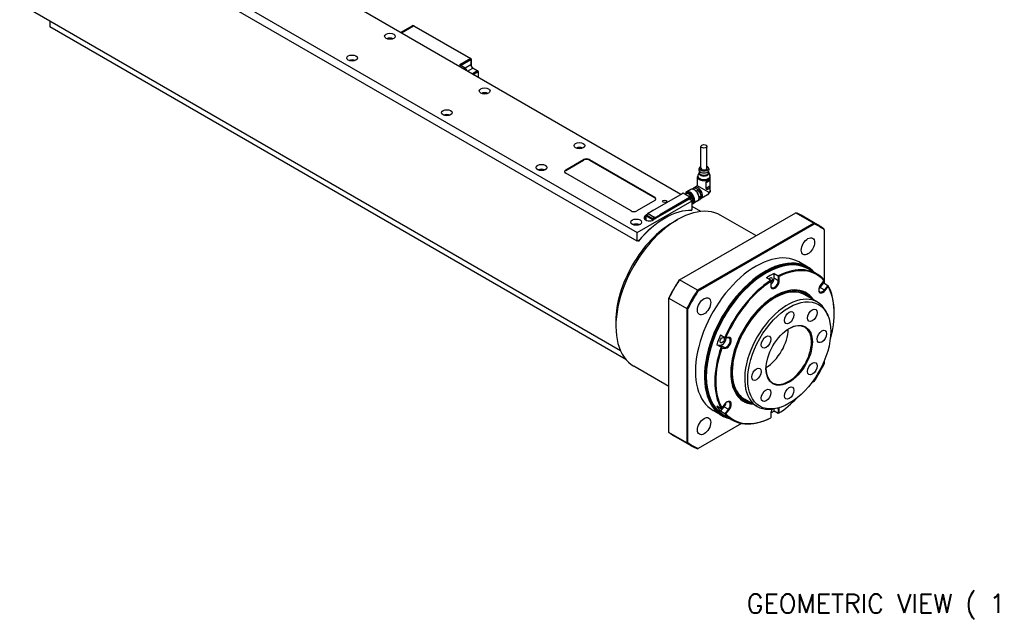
# Model space of a CAD drawing. Extents: x 0 to 2359, y -14 to 1663.
# Tile 19 of 39: x 1506 to 1873, y 1197 to 1420. Entities that reach past the tile are written whole.
import ezdxf

# ---------------------------------------------------------------- set-up
doc = ezdxf.new("R2010")
doc.units = 0
doc.header["$LTSCALE"] = 25.4
doc.layers.get('0').update_dxf_attribs({"linetype": 'CONTINUOUS'})
doc.layers.add('ATA-TEXT', color=7, linetype='CONTINUOUS', lineweight=25)
doc.styles.get("Standard").update_dxf_attribs({"font": 'simplex.shx'})

msp = doc.modelspace()

# ---------------------------------------------------------------- linework, layer by layer
for p, q in [((1736.4171196, 1337.7284776), (1517.2140175, 1464.2854477)), ((1526.2296289, 1462.3462683), (1736.4171196, 1340.994464)), ((1752.7366416, 1355.2507844), (1607.3052707, 1439.2156256)), ((1730.1931387, 1296.8829196), (1505.9263281, 1426.3634231)), ((1517.2140175, 1419.8464726), (1517.2140175, 1417.7451426)), ((1732.226047, 1293.6078894), (1517.2140175, 1417.7451426)), ((1648.0894322, 1415.668879), (1652.4785195, 1418.2029197)), ((1648.3823254, 1415.499777), (1652.9785195, 1418.1533909)), ((1652.9785195, 1418.1533909), (1674.1917229, 1405.9059421)), ((1653.1035195, 1418.1657731), (1674.3167229, 1405.9183244)), ((1674.1917229, 1405.9059421), (1670.1258589, 1403.5585145)), ((1670.4794123, 1403.3543903), (1674.3684996, 1405.5997559)), ((1674.3684996, 1405.5997559), (1674.3684996, 1403.5585145)), ((1674.4417229, 1405.701818), (1674.4417229, 1403.6605766)), ((1672.2471793, 1402.3337696), (1670.1258589, 1403.5585145)), ((1672.2471793, 1402.3337696), (1671.7168492, 1402.0275834)), ((1674.3684996, 1403.5585145), (1672.2471793, 1402.3337696)), ((1673.1310627, 1401.2110868), (1675.0756064, 1402.3337696)), ((1676.8433733, 1401.3131489), (1674.8988297, 1400.1904661)), ((1675.0756064, 1402.3337696), (1676.8433733, 1401.3131489)), ((1675.2006064, 1402.3461518), (1676.9683733, 1401.3255311)), ((1675.2523831, 1399.9863419), (1677.02015, 1401.0069627)), ((1677.02015, 1401.0069627), (1677.02015, 1398.9657212)), ((1677.0933733, 1401.1090247), (1677.0933733, 1398.9234457)), ((1760.2176337, 1364.9994634), (1760.2176337, 1373.1644293)), ((1762.4676337, 1364.9994634), (1762.4676337, 1373.1644293)), ((1709.7238387, 1364.3666786), (1716.4413531, 1368.2450374)), ((1709.7238387, 1364.1625544), (1716.4413531, 1368.0409132)), ((1716.4413531, 1368.2450374), (1716.4413531, 1368.0409132)), ((1718.5626734, 1368.0409132), (1718.5626734, 1368.2450374)), ((1718.5626734, 1368.2450374), (1742.9578574, 1354.1604713)), ((1718.5626734, 1368.0409132), (1742.9578574, 1353.9563472)), ((1709.7238387, 1364.1625544), (1709.7238387, 1364.3666786)), ((1759.7148263, 1365.2274021), (1759.4718699, 1364.6490503)), ((1759.6676337, 1363.3256455), (1759.6676337, 1363.8393685)), ((1762.9704411, 1365.2274021), (1763.2133974, 1364.6490503)), ((1763.0176337, 1363.3256455), (1763.0176337, 1363.8393685)), ((1734.1190226, 1349.0573677), (1709.7238387, 1363.1419337)), ((1758.9676337, 1358.4098287), (1758.9676337, 1361.7418021)), ((1759.5211518, 1363.4386466), (1759.1051683, 1362.4317728)), ((1762.1120917, 1359.6753219), (1763.5783795, 1360.5218836)), ((1763.1641156, 1363.4386466), (1763.5800991, 1362.4317728)), ((1763.5783795, 1360.5218836), (1763.5783795, 1358.4314923)), ((1763.6028352, 1358.4545843), (1763.6028352, 1360.5449756)), ((1763.7176337, 1356.8221066), (1763.7176337, 1361.7418021)), ((1756.4863891, 1357.121619), (1754.8953988, 1356.2030604)), ((1756.8412748, 1357.239064), (1757.5852173, 1357.6685794)), ((1757.9347071, 1357.6997946), (1757.1335909, 1357.2372699)), ((1757.9347071, 1357.6997946), (1759.305838, 1356.9081718)), ((1758.9676337, 1358.4098287), (1757.945425, 1357.8196562)), ((1758.4839043, 1356.4336281), (1759.305838, 1356.9081718)), ((1759.6553278, 1356.4734005), (1758.8330889, 1355.9986807)), ((1763.0220123, 1356.0690321), (1758.9676337, 1358.4098287)), ((1759.305838, 1356.9081718), (1759.3618036, 1356.87586)), ((1759.6553278, 1356.4734005), (1760.3408933, 1354.7064582)), ((1760.3429942, 1354.7608152), (1759.6721738, 1356.4897543)), ((1762.0720952, 1359.6612024), (1762.0720952, 1357.5708111)), ((1762.1120917, 1357.5849306), (1762.1120917, 1359.6753219)), ((1762.1120917, 1357.5849306), (1763.5783795, 1358.4314923)), ((1742.9578574, 1352.9357265), (1736.2403429, 1349.0573677)), ((1736.4171196, 1340.994464), (1756.9232163, 1352.8336644)), ((1742.2714613, 1349.2087097), (1753.3023271, 1355.577383)), ((1742.2861059, 1349.2002546), (1753.3523271, 1355.5893403)), ((1755.8625561, 1353.4460368), (1742.4275273, 1345.6893193)), ((1742.9578574, 1354.1604713), (1742.9578574, 1353.9563472)), ((1755.9686221, 1354.0788217), (1744.8670187, 1347.6693079)), ((1744.952401, 1347.6369538), (1755.9686221, 1353.997172)), ((1744.9731117, 1347.4039621), (1755.8625561, 1353.6909858)), ((1744.9877564, 1347.4940669), (1755.9155891, 1353.8032541)), ((1744.9877564, 1347.4532421), (1755.8272008, 1353.7113982)), ((1753.2316164, 1355.5893403), (1753.2316164, 1355.5365582)), ((1753.246261, 1355.5450133), (1753.246261, 1355.5689279)), ((1753.246261, 1355.5689279), (1753.2669717, 1355.5569706)), ((1753.2566164, 1355.6326416), (1753.5394591, 1355.7959409)), ((1753.2816164, 1355.6301652), (1753.5644591, 1355.7934645)), ((1753.3523271, 1355.5893403), (1753.2816164, 1355.6301652)), ((1753.5644591, 1355.7934645), (1756.3221755, 1354.2012962)), ((1753.5894591, 1355.7959409), (1756.3471755, 1354.2037726)), ((1754.7107794, 1355.461385), (1754.4398532, 1355.3049657)), ((1755.0746882, 1355.7292228), (1754.6857794, 1355.5046863)), ((1755.8272008, 1353.7113982), (1755.8625561, 1353.6909858)), ((1755.8875561, 1353.6934622), (1755.8522008, 1353.7138747)), ((1756.9232163, 1352.8336644), (1755.8625561, 1353.4460368)), ((1755.8979115, 1353.6705734), (1755.8979115, 1353.4256244)), ((1755.9332668, 1353.405212), (1755.9332668, 1353.7930479)), ((1755.9332668, 1353.7930479), (1755.9686221, 1353.7726355)), ((1755.9686221, 1354.0788217), (1755.9686221, 1353.997172)), ((1756.0393328, 1354.0379968), (1755.9686221, 1354.0788217)), ((1755.9686221, 1353.7726355), (1755.9686221, 1353.997172)), ((1755.9686221, 1353.997172), (1756.0039775, 1353.9767596)), ((1756.0039775, 1353.9767596), (1756.0039775, 1353.3643872)), ((1756.3221755, 1354.2012962), (1756.0393328, 1354.0379968)), ((1756.0746882, 1353.9767596), (1756.3575309, 1354.1400589)), ((1756.0746882, 1353.3235623), (1756.0746882, 1353.9767596)), ((1756.3575309, 1354.1400589), (1756.3575309, 1353.160263)), ((1756.3721755, 1353.1518079), (1756.3721755, 1354.1604713)), ((1756.9232163, 1349.5676781), (1756.9232163, 1352.8336644)), ((1758.9863891, 1352.791492), (1757.3953988, 1351.8729333)), ((1759.2655423, 1353.0401096), (1759.6553278, 1353.2651523)), ((1759.5203127, 1354.2326958), (1760.3408933, 1354.7064582)), ((1760.3408933, 1354.2404718), (1759.5237846, 1353.7687139)), ((1760.3408933, 1354.2404718), (1759.6553278, 1353.2651523)), ((1762.7176414, 1355.0900691), (1760.320425, 1353.7060355)), ((1760.3526842, 1354.5483072), (1760.3526842, 1354.4666576)), ((1740.4579836, 1348.2433476), (1742.1903953, 1349.2435559)), ((1740.4829836, 1348.2408711), (1742.2153953, 1349.2410794)), ((1742.2153953, 1349.2410794), (1742.2861059, 1349.2002546)), ((1756.9232163, 1349.5676781), (1756.4500041, 1349.2944689)), ((1756.6137589, 1349.3890127), (1756.7905356, 1349.2869507)), ((1757.0746882, 1352.2651212), (1756.9232163, 1352.1776689)), ((1760.1931387, 1348.8444438), (1756.9232163, 1350.7323344)), ((1739.5965875, 1345.770969), (1739.5965875, 1345.6907726)), ((1739.5991002, 1347.3223125), (1739.6036586, 1347.3249443)), ((1739.5991002, 1347.3223125), (1739.5991002, 1345.7913814)), ((1739.6036586, 1347.4202921), (1739.6036586, 1345.770969)), ((1739.6698108, 1345.6504407), (1739.6698108, 1345.6689069)), ((1739.8396848, 1345.5708301), (1739.6698108, 1345.6689069)), ((1739.6768819, 1347.31823), (1742.0032632, 1345.9750931)), ((1739.6768819, 1345.6689069), (1739.6768819, 1347.31823)), ((1739.6768819, 1345.6689069), (1739.8643421, 1345.5606767)), ((1739.7286586, 1347.6367984), (1740.3615192, 1348.0021806)), ((1740.4865192, 1347.9897984), (1739.8536586, 1347.6244162)), ((1739.8536586, 1347.6244162), (1742.1800399, 1346.2812793)), ((1740.5347603, 1348.1103664), (1740.3579836, 1348.0083044)), ((1740.4329836, 1348.2000463), (1740.4329836, 1348.0516056)), ((1740.4476283, 1348.1796339), (1740.4476283, 1348.0600607)), ((1740.4476283, 1348.1796339), (1740.5536943, 1348.1183966)), ((1740.6951157, 1348.1183966), (1740.4829836, 1348.2408711)), ((1740.4829836, 1347.9959221), (1740.6951157, 1348.1183966)), ((1742.816436, 1346.6487028), (1740.4829836, 1347.9959221)), ((1742.8129005, 1346.6466615), (1740.4865192, 1347.9897984)), ((1742.0032632, 1345.9750931), (1742.0032632, 1345.5024881)), ((1742.1800399, 1346.2812793), (1742.8129005, 1346.6466615)), ((1742.9896772, 1346.3404753), (1742.3568166, 1345.9750931)), ((1742.3568166, 1345.9750931), (1742.3568166, 1345.6504407)), ((1743.028568, 1346.7711773), (1742.816436, 1346.6487028)), ((1742.9896772, 1346.0138767), (1742.9896772, 1346.3404753)), ((1742.9932127, 1346.3425166), (1743.1699894, 1346.4445786)), ((1742.9932127, 1346.3425166), (1742.9932127, 1346.0159179)), ((1743.2407001, 1346.6487028), (1743.028568, 1346.7711773)), ((1743.0992787, 1346.6487028), (1743.2053447, 1346.5874655)), ((1743.2053447, 1346.4241662), (1743.1699894, 1346.4445786)), ((1743.1699894, 1346.11798), (1743.1699894, 1346.3833414)), ((1743.2053447, 1346.5874655), (1743.2053447, 1346.4241662)), ((1743.2407001, 1346.362929), (1743.2053447, 1346.3833414)), ((1743.2053447, 1346.1383924), (1743.2053447, 1346.3833414)), ((1744.9377564, 1347.6284987), (1743.2407001, 1346.6487028)), ((1743.2407001, 1346.1588048), (1743.2407001, 1346.362929)), ((1743.2760554, 1346.5874655), (1744.9731117, 1347.5672614)), ((1744.9731117, 1347.4039621), (1743.2760554, 1346.4241662)), ((1743.2760554, 1346.4241662), (1743.2760554, 1346.5874655)), ((1744.8670187, 1347.6693079), (1744.9377564, 1347.6284987)), ((1744.9170481, 1347.6573648), (1744.9627564, 1347.6309751)), ((1744.9731117, 1347.5672614), (1744.9731117, 1347.4039621)), ((1744.9877564, 1347.5876739), (1744.9877564, 1347.4243745)), ((1746.670168, 1346.3016917), (1746.8469447, 1346.4037538)), ((1749.6753718, 1344.7707607), (1751.4431387, 1345.7913814)), ((1752.1890849, 1323.3601493), (1795.5984732, 1348.4225714)), ((1780.7611582, 1339.8562436), (1767.6931387, 1347.4010681)), ((1795.5984732, 1348.4225714), (1802.3159877, 1344.5442126)), ((1804.3612935, 1343.5512072), (1797.643779, 1347.429566)), ((1802.3159877, 1344.5442126), (1758.9065993, 1319.4817905)), ((1759.1482631, 1319.2130669), (1802.4278772, 1344.2005638)), ((1806.2439143, 1341.9973738), (1806.2439143, 1342.2764231)), ((1806.2439143, 1341.9973738), (1806.2439143, 1322.0810801)), ((1736.4171196, 1337.7284776), (1736.4171196, 1340.994464)), ((1737.1095064, 1338.1282273), (1736.4171196, 1337.7284776)), ((1736.9033538, 1337.8050809), (1736.7265771, 1337.907143)), ((1800.1468274, 1328.086572), (1796.7880702, 1330.0257514)), ((1803.4323613, 1325.6123178), (1800.2503808, 1327.4494351)), ((1752.0771953, 1323.2955498), (1752.1890849, 1323.3601493)), ((1758.9065993, 1319.4817905), (1752.1890849, 1323.3601493)), ((1784.3236041, 1325.7872151), (1784.5003808, 1325.8892772)), ((1786.2681477, 1323.1837699), (1784.6771575, 1324.1023286)), ((1786.2681477, 1323.1837699), (1786.2681477, 1322.7611929)), ((1787.5055846, 1323.9500978), (1787.5055846, 1325.7353217)), ((1787.5055846, 1325.7353217), (1789.0965748, 1324.8167631)), ((1789.0965748, 1323.0315392), (1787.5055846, 1323.9500978)), ((1789.0965748, 1324.8167631), (1789.0965748, 1323.0315392)), ((1789.4501282, 1323.0315392), (1789.4501282, 1324.5983102)), ((1806.1506148, 1323.1066829), (1804.9755366, 1321.6448656)), ((1786.2681477, 1322.7611929), (1786.2681477, 1321.1944219)), ((1789.0965748, 1323.0315392), (1789.4501282, 1323.0315392)), ((1804.7103715, 1320.5278102), (1806.0492895, 1322.1934467)), ((1804.7103715, 1320.5278102), (1806.3013618, 1319.6092515)), ((1806.0492895, 1322.1934467), (1807.6402797, 1321.2748881)), ((1807.6402797, 1321.2748881), (1806.3013618, 1319.6092515)), ((1806.3013618, 1319.6092515), (1806.5665268, 1319.3814438)), ((1806.5665268, 1319.3814438), (1807.7416051, 1320.843261)), ((1748.2611582, 1316.6859798), (1748.2611582, 1316.5567808)), ((1748.2611582, 1316.5567808), (1754.9786727, 1312.6784221)), ((1748.2611582, 1266.4319367), (1748.2611582, 1316.5567808)), ((1803.7053321, 1315.0624132), (1799.0384273, 1317.756852)), ((1754.9786727, 1312.6784221), (1754.9786727, 1262.5535779)), ((1755.332226, 1262.6285031), (1755.332226, 1312.6034969)), ((1807.6436558, 1309.9163607), (1807.3179233, 1310.7130031)), ((1809.9562249, 1310.9882146), (1809.9562249, 1311.1923388)), ((1728.4621684, 1308.0284145), (1728.4621684, 1305.9871731)), ((1767.5476661, 1302.7929513), (1769.1386564, 1301.8743926)), ((1769.1386564, 1301.8743926), (1770.4775743, 1301.7548053)), ((1770.7427394, 1301.8805509), (1769.5676611, 1301.9855047)), ((1770.4775743, 1301.7548053), (1770.7427394, 1301.8805509)), ((1766.1334526, 1299.1480276), (1767.4723705, 1299.0284402)), ((1767.7244428, 1298.2294689), (1766.1334526, 1299.1480276)), ((1767.4723705, 1299.0284402), (1769.0633608, 1298.1098816)), ((1769.0633608, 1298.1098816), (1767.7244428, 1298.2294689)), ((1767.9766709, 1297.8849655), (1769.1517491, 1297.7800118)), ((1769.0633608, 1298.1098816), (1769.1517491, 1297.7800118)), ((1748.2611582, 1283.5645923), (1735.1931387, 1291.1094169)), ((1806.2439143, 1293.1172788), (1806.2439143, 1292.02238)), ((1762.2265172, 1287.5139379), (1762.2265172, 1287.3098138)), ((1802.4278772, 1285.41281), (1801.4796671, 1284.8653606)), ((1766.1334526, 1276.3087058), (1767.7244428, 1275.3901471)), ((1767.5476661, 1274.2967752), (1768.8865841, 1275.9624118)), ((1769.1517491, 1277.0794673), (1767.9766709, 1275.6176501)), ((1768.8865841, 1275.9624118), (1770.4775743, 1275.0438532)), ((1781.2053321, 1276.0912701), (1776.5384273, 1278.7857088)), ((1788.7559508, 1275.4631486), (1789.0965748, 1275.2664892)), ((1768.1468274, 1272.6609461), (1764.7880702, 1274.6001255)), ((1769.1386564, 1273.3782166), (1767.5476661, 1274.2967752)), ((1771.9323613, 1271.0527174), (1768.7503808, 1272.8898347)), ((1770.4775743, 1275.0438532), (1769.1386564, 1273.3782166)), ((1769.5676611, 1273.3542282), (1770.7427394, 1274.8160454)), ((1770.4775743, 1275.0438532), (1770.7427394, 1274.8160454)), ((1786.2681477, 1273.4293719), (1786.2681477, 1271.8626009)), ((1786.2681477, 1271.8482721), (1786.2681477, 1271.8626009)), ((1787.6311062, 1275.2536079), (1786.7783274, 1275.1373794)), ((1787.5055846, 1274.399824), (1787.5055846, 1275.2365001)), ((1789.0965748, 1273.4812653), (1787.5055846, 1274.399824)), ((1789.0965748, 1275.2664892), (1789.0965748, 1273.4812653)), ((1789.0965748, 1275.2664892), (1789.4501282, 1275.2664892)), ((1789.4501282, 1273.6997182), (1789.4501282, 1275.2664892)), ((1775.3700199, 1269.7909488), (1759.1482631, 1260.4253131)), ((1754.9786727, 1262.5535779), (1748.2611582, 1266.4319367)), ((1756.8612935, 1261.2787938), (1750.143779, 1265.1571526)), ((1758.9065993, 1260.2857884), (1759.1482631, 1260.4253131))]:
    msp.add_line(p, q)
for centre, radius, start, end in [((1674.1917229, 1405.701818), 0.25, 0, 60), ((1676.8433733, 1401.1090247), 0.25, 0, 60), ((1753.2816164, 1355.5893403), 0.05, 119.999999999, 180), ((1753.5644591, 1355.7526397), 0.05, 60.000000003, 119.999999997), ((1756.3221755, 1354.1604713), 0.05, 0, 60.000000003), ((1739.8536586, 1347.4202921), 0.25, 120, 180), ((1740.4829836, 1348.2000463), 0.05, 119.999999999, 180), ((1744.9377564, 1347.5876739), 0.05, 0, 60.000000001)]:
    msp.add_arc(centre, radius, start, end)
for centre, major_axis in [((1644.1396847, 1414.2750321), (2, 0)), ((1629.9975491, 1406.1100663), (2, 0)), ((1679.4950238, 1393.8626176), (2, 0)), ((1665.3528881, 1385.6976518), (2, 0)), ((1714.8503628, 1373.4502031), (2, 0)), ((1761.3426337, 1373.1644293), (1.125, 0)), ((1700.7082272, 1365.2852372), (2, 0)), ((1746.670168, 1352.6295402), (0.8105, 0)), ((1736.0635663, 1344.8728227), (2, 0)), ((1800.1630702, 1335.8714228), (-1.75, -3.0310889)), ((1761.4130702, 1313.4990999), (1.75, 3.0310889)), ((1793.1624388, 1295.1685934), (10.9613249, 18.9855716)), ((1801.7874388, 1310.1075316), (1.26325, 2.1880132)), ((1793.1624388, 1309.2531594), (1.26325, 2.1880132)), ((1793.1624388, 1295.1685934), (6.125, 10.6088112)), ((1805.3600308, 1302.2108764), (-1.26325, -2.1880132)), ((1768.1794773, 1300.8509021), (0.5625, 0.9742786)), ((1784.5374388, 1300.1482394), (1.26325, 2.1880132)), ((1780.9648469, 1288.1263104), (1.26325, 2.1880132)), ((1801.7874388, 1290.1889473), (-1.26325, -2.1880132)), ((1784.5374388, 1280.2296551), (-1.26325, -2.1880132)), ((1793.1624388, 1281.0840273), (-1.26325, -2.1880132)), ((1761.4130702, 1268.754454), (1.75, 3.0310889))]:
    msp.add_ellipse(centre, major_axis=major_axis, ratio=0.5773502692)
for centre, major_axis, ratio, start_param, end_param in [((1652.9785195, 1417.3368943), (-0.5, 0.8660254), 0.5773502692, 5.4977871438, 6.2831853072), ((1652.9785195, 1417.9492667), (0.125, 0.2165064), 0.5773502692, 0, 0.7853981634), ((1644.1396847, 1412.4379148), (-2, 0), 0.5773502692, 4.0614168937, 5.3633610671), ((1629.9975491, 1404.272949), (-2, 0), 0.5773502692, 4.0614168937, 5.3633610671), ((1674.1917229, 1405.701818), (0.125, 0.2165064), 0.5773502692, 0, 0.7853981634), ((1674.1917229, 1405.701818), (0.125, -0.2165064), 0.5773502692, 0.7853981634, 2.3561944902), ((1674.1917229, 1405.701818), (0.25, 0), 0.5773502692, 5.4977871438, 6.2831853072), ((1672.2471793, 1401.517273), (-0.5, 0.8660254), 0.5773502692, 4.1796710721, 5.4977871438), ((1674.1917229, 1403.6605766), (0.25, 0), 0.5773502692, 5.4977871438, 6.2831853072), ((1675.0756064, 1403.1502662), (0.5, -0.8660254), 0.5773502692, 3.926990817, 5.4977871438), ((1675.0756064, 1402.1296455), (0.125, 0.2165064), 0.5773502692, 0, 0.7853981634), ((1676.8433733, 1401.1090247), (0.125, 0.2165064), 0.5773502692, 0, 0.7853981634), ((1676.8433733, 1401.1090247), (0.125, -0.2165064), 0.5773502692, 0.7853981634, 2.3561944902), ((1676.8433733, 1401.1090247), (0.25, 0), 0.5773502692, 5.4977871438, 6.2831853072), ((1679.4950238, 1392.0255003), (-2, 0), 0.5773502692, 4.0614168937, 5.3633610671), ((1665.3528881, 1383.8605345), (-2, 0), 0.5773502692, 4.0614168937, 5.3633610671), ((1714.8503628, 1371.6130858), (-2, 0), 0.5773502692, 4.0614168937, 5.3633610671), ((1717.5020132, 1367.6326649), (-1.5, 0), 0.5773502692, 3.926990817, 5.4977871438), ((1717.5020132, 1367.4285408), (-1.5, 0), 0.5773502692, 3.926990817, 5.4977871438), ((1700.7082272, 1363.4481199), (-2, 0), 0.5773502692, 4.0614168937, 5.3633610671), ((1710.7844988, 1363.7543062), (-1.5, 0), 0.5773502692, 5.4977871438, 7.0685834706), ((1710.7844988, 1363.550182), (-1.5, 0), 0.5773502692, 5.4977871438, 6.1650596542), ((1761.3426337, 1364.387091), (-1.925, 0), 0.5773502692, 6.0452441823, 9.6627190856), ((1761.3426337, 1363.2439958), (-1.7775668, 0), 0.5773502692, 5.9418225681, 9.7661406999), ((1761.3426337, 1363.2439958), (-1.775, 0), 0.5773502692, 5.9459165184, 9.7620467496), ((1761.3426337, 1364.9994634), (-1.675, 0), 0.5773502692, 5.4488115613, 10.2591517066), ((1761.3426337, 1364.9994634), (1.125, 0), 0.5773502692, 3.1415926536, 6.2831853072), ((1761.3426337, 1362.1236413), (-2.3002362, 0), 0.5773502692, 6.0490320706, 9.6589311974), ((1761.3426337, 1361.7418021), (-2.375, 0), 0.5773502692, 0, 3.1415926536), ((1761.3426337, 1363.1878021), (-1.8725825, 0), 0.5773502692, 6.0490320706, 9.6589311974), ((1761.3426337, 1363.3256455), (-1.675, 0), 0.5773502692, 0, 3.1415926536), ((1763.5074692, 1360.5627789), (0.1002275, 0), 0.5773502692, 5.4983344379, 5.9704499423), ((1756.1453988, 1354.0379968), (1.25, -2.1650635), 0.5773502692, 5.9533858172, 10.0714472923), ((1756.0393328, 1353.9767596), (1.175, -2.0351597), 0.5773502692, 6.0586474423, 9.9976388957), ((1757.7363891, 1354.9565555), (-1.25, 2.1650635), 0.5773502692, 3.1415926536, 6.2831853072), ((1758.6202726, 1355.4668659), (-1.225, 2.1217622), 0.5773502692, 5.9046486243, 6.1381232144), ((1759.132925, 1355.7628459), (-1.1875, 2.0568103), 0.5773502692, 2.8218823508, 6.4252119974), ((1758.6202726, 1355.4668659), (-1.225, 2.1217622), 0.5773502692, 4.8574510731, 5.0909256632), ((1758.6909833, 1355.5076907), (1.175, -2.0351597), 0.5773502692, 1.724548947, 1.9406424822), ((1759.132925, 1355.7628459), (0.725, -1.2557368), 0.5773502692, 0.8442936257, 1.7737002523), ((1762.0412589, 1359.716262), (-0.1002275, 0), 0.5773502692, 1.8835316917, 2.3556471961), ((1762.0412536, 1357.625875), (0.1002364, 0), 0.5773502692, 5.0272387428, 5.4972256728), ((1763.5074692, 1358.4723876), (0.1002275, 0), 0.5773502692, 5.4983344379, 5.9704499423), ((1741.8971972, 1353.5480989), (1.5, 0), 0.5773502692, 5.4977871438, 7.0685834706), ((1741.8971972, 1353.3439748), (1.5, 0), 0.5773502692, 0.118125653, 0.7853981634), ((1753.2816164, 1355.5893403), (-0.05, 0), 0.5773502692, 0, 0.7853981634), ((1753.2816164, 1355.5893403), (-0.025, -0.0433013), 0.5773502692, 3.926990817, 5.4977871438), ((1753.2816164, 1355.5893403), (-0.025, 0.0433013), 0.5773502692, 5.4977871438, 6.2831853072), ((1753.3523271, 1355.5485155), (0.0707107, 0), 0.5773502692, 1.5707963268, 2.3561944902), ((1753.5644591, 1355.7526397), (-0.025, 0.0433013), 0.5773502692, 5.4977871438, 6.2831853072), ((1753.5644591, 1355.7526397), (0.025, 0.0433013), 0.5773502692, 0, 0.7853981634), ((1755.6857794, 1353.7726355), (-1, 1.7320508), 0.5773502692, 3.4216303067, 6.5072605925), ((1755.6857794, 1353.7726355), (0.975, -1.6887495), 0.5773502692, 0.3285241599, 3.1415926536), ((1756.0393328, 1353.9767596), (1.025, -1.7753521), 0.5773502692, 6.1535399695, 9.6460924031), ((1755.8272008, 1353.6705734), (0.025, 0.0433013), 0.5773502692, 0, 0.7853981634), ((1755.8625561, 1353.650161), (0.025, 0.0433013), 0.5773502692, 5.4977871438, 7.0685834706), ((1755.9155891, 1353.7420168), (0.0375, 0.0649519), 0.5773502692, 5.4977871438, 7.0685834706), ((1755.8802338, 1353.7624292), (0.0375, 0.0649519), 0.5773502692, 5.4977871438, 5.7923026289), ((1756.0393328, 1353.997172), (0.025, 0.0433013), 0.5773502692, 0.7853981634, 2.3561944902), ((1756.0393328, 1353.997172), (-0.05, 0), 0.5773502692, 0.7853981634, 2.3561944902), ((1756.0393328, 1353.997172), (0.025, -0.0433013), 0.5773502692, 0.7853981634, 2.3561944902), ((1756.3221755, 1354.1604713), (0.025, 0.0433013), 0.5773502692, 0, 0.7853981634), ((1756.3221755, 1354.1604713), (-0.025, 0.0433013), 0.5773502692, 3.926990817, 5.4977871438), ((1756.3221755, 1354.1604713), (0.05, 0), 0.5773502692, 5.4977871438, 6.2831853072), ((1758.6202726, 1355.4668659), (-1.225, 2.1217622), 0.5773502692, 3.8102535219, 4.043728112), ((1758.6909833, 1355.5076907), (1.175, -2.0351597), 0.5773502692, 0.7853981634, 0.893444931), ((1751.4431387, 1319.2552425), (-16.25, -28.1458256), 0.5773502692, 3.1415926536, 6.2831853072), ((1735.1796828, 1349.6697401), (1.5, 0), 0.5773502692, 3.926990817, 5.4977871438), ((1746.8469447, 1321.9088564), (15, 25.9807621), 0.5773502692, 0.297528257, 1.2732680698), ((1742.2153953, 1349.2002546), (-0.025, 0.0433013), 0.5773502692, 5.4977871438, 6.2831853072), ((1746.670168, 1322.0109185), (-14.875, -25.7642558), 0.5773502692, 3.926990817, 4.3987805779), ((1741.0133137, 1346.5058159), (-2, 0), 0.5773502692, 5.4977871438, 8.6393797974), ((1739.8465875, 1345.770969), (-0.25, 0), 0.5773502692, 6.0447796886, 7.0685834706), ((1739.8536586, 1347.4202921), (-0.25, 0), 0.5773502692, 0, 0.7853981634), ((1739.8536586, 1345.770969), (-0.25, 0), 0.5773502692, 0, 0.7853981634), ((1739.8536586, 1347.4202921), (-0.125, -0.2165064), 0.5773502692, 3.926990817, 5.4977871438), ((1739.8536586, 1347.4202921), (-0.125, 0.2165064), 0.5773502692, 5.4977871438, 6.2831853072), ((1740.4829836, 1347.791798), (-0.125, 0.2165064), 0.5773502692, 5.4977871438, 6.5215909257), ((1740.4865192, 1347.7856743), (-0.125, 0.2165064), 0.5773502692, 5.4977871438, 6.2831853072), ((1740.4829836, 1348.2000463), (-0.05, 0), 0.5773502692, 0, 0.7853981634), ((1740.4829836, 1348.2000463), (-0.025, -0.0433013), 0.5773502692, 3.926990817, 5.4977871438), ((1740.4829836, 1348.2000463), (-0.025, 0.0433013), 0.5773502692, 5.4977871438, 6.2831853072), ((1740.6597603, 1347.8938601), (-0.125, 0.2165064), 0.5773502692, 6.1412882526, 6.2831853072), ((1742.1800399, 1346.0771552), (0.125, 0.2165064), 0.5773502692, 0.7853981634, 2.3561944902), ((1742.1800399, 1346.0771552), (-0.25, 0), 0.5773502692, 0.7853981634, 2.3561944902), ((1742.1800399, 1346.0771552), (0.125, -0.2165064), 0.5773502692, 0.7853981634, 2.3561944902), ((1742.8129005, 1346.4425374), (-0.125, 0.2165064), 0.5773502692, 3.926990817, 5.4977871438), ((1742.816436, 1346.4445786), (0.125, -0.2165064), 0.5773502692, 0.7853981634, 2.3561944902), ((1742.9932127, 1346.5466407), (-0.125, 0.2165064), 0.5773502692, 3.926990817, 4.854286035), ((1743.2230224, 1346.41396), (0.0375, 0.0649519), 0.5773502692, 1.5707963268, 2.3561944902), ((1743.2407001, 1346.607878), (0.025, 0.0433013), 0.5773502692, 0.7853981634, 2.3561944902), ((1743.2407001, 1346.607878), (0.05, 0), 0.5773502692, 3.926990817, 5.4977871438), ((1743.2407001, 1346.4445786), (-0.05, 0), 0.5773502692, 0.7853981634, 2.3561944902), ((1743.2407001, 1346.4037538), (0.025, 0.0433013), 0.5773502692, 1.5437288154, 2.3561944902), ((1743.2407001, 1346.607878), (0.025, -0.0433013), 0.5773502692, 0.7853981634, 2.3561944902), ((1743.2760554, 1346.3833414), (0.025, 0.0433013), 0.5773502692, 0.7853981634, 2.3561944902), ((1744.8670457, 1347.6284776), (0.0707107, 0.0000316), 0.5774281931, 0.785108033, 1.5709197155), ((1744.9377564, 1347.5876739), (0.025, 0.0433013), 0.5773502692, 0, 0.7853981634), ((1744.9377564, 1347.5876739), (-0.025, 0.0433013), 0.5773502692, 3.926990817, 5.4977871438), ((1744.9377564, 1347.5876739), (0.05, 0), 0.5773502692, 5.4977871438, 6.2831853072), ((1744.9377564, 1347.4243745), (0.05, 0), 0.5773502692, 5.4977871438, 6.2831853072), ((1773.893779, 1306.2933593), (23.75, 41.1362067), 0.5773502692, 0, 0.0827877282), ((1749.6753718, 1320.2758632), (15, 25.9807621), 0.5773502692, 0.7853981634, 2.3561944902), ((1736.0635663, 1343.0357054), (-2, 0), 0.5773502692, 4.0614168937, 5.3633610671), ((1780.6112935, 1302.4150005), (23.75, 41.1362067), 0.5773502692, 6.2003975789, 6.3659730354), ((1780.7880702, 1302.3129384), (23.625, 40.9197003), 0.5773502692, 6.2023345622, 6.3640360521), ((1780.7880702, 1302.3129384), (-16, -27.7128129), 0.5773502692, 3.1415926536, 6.2831853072), ((1784.5003808, 1300.1696349), (-15.75, -27.2798002), 0.5773502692, 3.1415926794, 6.2831853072), ((1784.1468274, 1300.3737591), (16, 27.7128129), 0.5773502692, 6.1061776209, 9.6017856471), ((1784.3236041, 1300.271697), (-15.875, -27.4963066), 0.5773502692, 3.0160190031, 6.4087589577), ((1787.6823613, 1298.3325176), (15.75, 27.2798002), 0.5773502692, 6.0849207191, 7.0050486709), ((1787.859138, 1298.2304555), (15.625, 27.0632939), 0.5773502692, 6.0934482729, 6.996521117), ((1773.893779, 1306.2933593), (23.75, 41.1362067), 0.5773502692, 1.4880085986, 1.653584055), ((1773.7170024, 1306.3954213), (-23.625, -40.9197003), 0.5773502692, 4.6315382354, 4.7932397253), ((1784.3236041, 1300.271697), (-15.625, -27.0632939), 0.5773502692, 3.926990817, 5.4977871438), ((1787.6823613, 1298.3325176), (-15.75, -27.2798002), 0.5773502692, 3.9905256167, 4.9106535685), ((1786.091371, 1299.2510763), (15.75, 27.2798002), 0.5773502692, 0.7218633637, 0.8489329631), ((1786.091371, 1323.1336013), (0.5625, 0.9742786), 0.5773502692, 4.1510839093, 7.7365244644), ((1786.091371, 1323.1336013), (1, 1.7320508), 0.5773502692, 4.0523186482, 5.4977871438), ((1780.6112935, 1302.4150005), (-23.75, -41.1362067), 0.5773502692, 4.6296012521, 4.7951767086), ((1787.859138, 1298.2304555), (15.625, 27.0632939), 0.5773502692, 0.857460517, 1.760533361), ((1787.859138, 1298.2304555), (-11.6875, -20.2433438), 0.5773502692, 2.8671147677, 6.5576631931), ((1787.859138, 1298.2304555), (11.5000947, 19.9187484), 0.5773502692, 6.0742524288, 9.6337108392), ((1787.859138, 1298.2304555), (11.3, 19.5721741), 0.5773502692, 6.1890784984, 9.5188847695), ((1787.6823613, 1322.2150426), (-1, -1.7320508), 0.5773502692, 5.4977871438, 8.6393797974), ((1787.859138, 1322.1129805), (-1.125, -1.9485572), 0.5773502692, 5.4977871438, 8.6393797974), ((1805.7710317, 1320.5131547), (-1.125, -1.9485572), 0.5773502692, 4.4505895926, 7.5921822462), ((1805.594255, 1320.6152168), (-1, -1.7320508), 0.5773502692, 5.5584829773, 7.5921822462), ((1804.0032648, 1321.5337754), (1, 1.7320508), 0.5773502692, 4.0836221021, 4.4505895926), ((1786.091371, 1299.2510763), (15.75, 27.2798002), 0.5773502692, 5.9578511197, 5.9843913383), ((1787.6823613, 1298.3325176), (15.75, 27.2798002), 0.5773502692, 5.4977871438, 5.9578511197), ((1787.859138, 1298.2304555), (15.625, 27.0632939), 0.5773502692, 5.1205345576, 5.9493235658), ((1780.7880702, 1302.3129384), (23.625, 40.9197003), 0.5773502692, 1.4899455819, 1.6516470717), ((1792.4553321, 1295.5768417), (11.25, 19.4855716), 0.5773502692, 5.8626509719, 9.8453122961), ((1787.4171962, 1298.4856107), (11.6875, 20.2433438), 0.5773502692, 6.0087074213, 6.2642775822), ((1787.1928976, 1298.6151096), (11.7194216, 20.2986337), 0.5773502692, 5.9991947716, 6.1107775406), ((1792.9856621, 1295.2706554), (6, 10.3923048), 0.5773502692, 2.3665576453, 7.0582203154), ((1784.3236041, 1300.271697), (-6, -10.3923048), 0.5773502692, 0.807093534, 2.3344991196), ((1786.091371, 1299.2510763), (15.75, 27.2798002), 0.5773502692, 1.7690609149, 1.8961305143), ((1768.1794773, 1300.8509021), (-1, -1.7320508), 0.5773502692, 0.2617993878, 2.4614534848), ((1769.7704675, 1299.9323434), (1, 1.7320508), 0.5773502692, 3.4033920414, 6.544984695), ((1769.9472442, 1299.8302814), (-1.125, -1.9485572), 0.5773502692, 0.2617993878, 3.4033920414), ((1787.6823613, 1298.3325176), (-15.75, -27.2798002), 0.5773502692, 5.0377231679, 5.9578511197), ((1787.859138, 1298.2304555), (-15.625, -27.0632939), 0.5773502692, 5.0462507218, 5.9493235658), ((1780.7880702, 1302.3129384), (-23.625, -40.9197003), 0.5773502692, 1.4899455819, 1.6516470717), ((1787.859138, 1298.2304555), (-15.625, -27.0632939), 0.5773502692, 0.857460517, 1.1626507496), ((1786.091371, 1299.2510763), (-15.75, -27.2798002), 0.5773502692, 5.9578511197, 6.0849207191), ((1768.1794773, 1276.9683771), (1, 1.7320508), 0.5773502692, 4.4505895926, 5.3411558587), ((1769.9472442, 1275.9477564), (1.125, 1.9485572), 0.5773502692, 4.4505895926, 7.5921822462), ((1769.7704675, 1276.0498184), (1, 1.7320508), 0.5773502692, 4.4505895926, 7.007887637), ((1787.4171962, 1298.4856107), (-11.6875, -20.2433438), 0.5773502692, 0.018907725, 0.2744778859), ((1787.1928976, 1298.6151096), (-11.7194216, -20.2986337), 0.5773502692, 0.1724077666, 0.2839905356), ((1787.6823613, 1274.4499926), (-1, -1.7320508), 0.5773502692, 2.3561944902, 2.5338463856), ((1787.859138, 1274.3479305), (1.125, 1.9485572), 0.5773502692, 5.4977871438, 5.7118611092), ((1787.6823613, 1298.3325176), (-15.75, -27.2798002), 0.5773502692, 6.0849207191, 7.0050486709), ((1787.859138, 1298.2304555), (-15.625, -27.0632939), 0.5773502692, 6.0934482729, 6.996521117), ((1787.859138, 1274.3479305), (-1.125, -1.9485572), 0.5773502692, 4.6364360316, 5.4977871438), ((1786.091371, 1299.2510763), (-15.75, -27.2798002), 0.5773502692, 0.793780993, 0.8489329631), ((1773.893779, 1306.2933593), (-23.75, -41.1362067), 0.5773502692, 6.2003975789, 6.2831853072), ((1780.6112935, 1302.4150005), (-23.75, -41.1362067), 0.5773502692, 6.2003975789, 6.3659730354), ((1780.7880702, 1302.3129384), (-23.625, -40.9197003), 0.5773502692, 6.2023345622, 6.3640360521)]:
    msp.add_ellipse(centre, major_axis=major_axis, ratio=ratio, start_param=start_param, end_param=end_param)
for points, knots in [([(1652.4785195, 1418.2029197), (1652.5177894, 1418.2255922), (1652.5601552, 1418.2428009), (1652.6469067, 1418.2654941), (1652.6912279, 1418.2710311), (1652.7787822, 1418.2719941), (1652.8220324, 1418.2674747), (1652.9063227, 1418.2504341), (1652.9473955, 1418.2379246), (1653.0271929, 1418.2064474), (1653.065934, 1418.1874731), (1653.1035195, 1418.1657731)], [0.7853981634, 0.7853981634, 0.7853981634, 0.7853981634, 0.94247779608, 0.94247779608, 1.09955742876, 1.09955742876, 1.25663706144, 1.25663706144, 1.41371669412, 1.41371669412, 1.57079632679, 1.57079632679, 1.57079632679, 1.57079632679]), ([(1674.4417229, 1403.6605766), (1674.4417229, 1403.5856675), (1674.4509854, 1403.5012625), (1674.4901523, 1403.3210575), (1674.5205458, 1403.2250538), (1674.6010479, 1403.0323794), (1674.6515113, 1402.935754), (1674.7671167, 1402.7538313), (1674.8323094, 1402.6686093), (1674.9687457, 1402.5198355), (1675.039904, 1402.4560781), (1675.1404147, 1402.3831105), (1675.1708933, 1402.3633067), (1675.2006064, 1402.3461518)], [0, 0, 0, 0, 0.2794718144, 0.2794718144, 0.5663481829, 0.5663481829, 0.8589047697, 0.8589047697, 1.1526618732, 1.1526618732, 1.4427931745, 1.4427931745, 1.5707963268, 1.5707963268, 1.5707963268, 1.5707963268]), ([(1759.6676337, 1363.6756521), (1759.6279209, 1363.6285111), (1759.5934307, 1363.5792403), (1759.5482604, 1363.4988961), (1759.5336964, 1363.4690105), (1759.5211518, 1363.4386466)], [8.18669200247, 8.18669200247, 8.18669200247, 8.18669200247, 8.325516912, 8.325516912, 8.40522656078, 8.40522656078, 8.40522656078, 8.40522656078]), ([(1759.1051683, 1362.4317728), (1759.0880183, 1362.390262), (1759.0721524, 1362.3475457), (1759.0434052, 1362.2599822), (1759.0305251, 1362.2151351), (1759.0081297, 1362.1237077), (1758.9986156, 1362.077128), (1758.9832587, 1361.9827413), (1758.9774168, 1361.9349354), (1758.969604, 1361.8386864), (1758.9676337, 1361.7902446), (1758.9676337, 1361.7418021)], [2.1220412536, 2.1220412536, 2.1220412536, 2.1220412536, 2.16887190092, 2.16887190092, 2.21570254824, 2.21570254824, 2.26253319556, 2.26253319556, 2.30936384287, 2.30936384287, 2.35619449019, 2.35619449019, 2.35619449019, 2.35619449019]), ([(1763.6028352, 1360.5449756), (1763.6028352, 1360.6592668), (1763.573458, 1360.8276917), (1763.3733315, 1360.8446156), (1762.8963254, 1360.5672359), (1762.3409758, 1360.2095525), (1762.1081078, 1359.8673349), (1762.0720952, 1359.7469208), (1762.0720952, 1359.6612024)], [0, 0, 0, 0, 0.1428571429, 0.2857142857, 0.5714285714, 0.8571428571, 0.8928571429, 1, 1, 1, 1]), ([(1762.1120917, 1359.6753219), (1762.1120917, 1359.7546908), (1762.1457194, 1359.8668996), (1762.3634939, 1360.1883678), (1762.8858991, 1360.5303524), (1763.3470484, 1360.7957481), (1763.547649, 1360.7832634), (1763.5783795, 1360.6277088), (1763.5783795, 1360.5218836)], [0, 0, 0, 0, 0.1071428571, 0.1428571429, 0.4285714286, 0.7142857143, 0.8571428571, 1, 1, 1, 1]), ([(1763.7176337, 1361.7418021), (1763.7176337, 1361.7902446), (1763.7156633, 1361.8386864), (1763.7078506, 1361.9349354), (1763.7020087, 1361.9827413), (1763.6866518, 1362.077128), (1763.6771377, 1362.1237077), (1763.6547423, 1362.2151351), (1763.6418621, 1362.2599822), (1763.6131149, 1362.3475457), (1763.597249, 1362.390262), (1763.5800991, 1362.4317728)], [5.49778714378, 5.49778714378, 5.49778714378, 5.49778714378, 5.5446177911, 5.5446177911, 5.59144843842, 5.59144843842, 5.63827908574, 5.63827908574, 5.68510973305, 5.68510973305, 5.73194038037, 5.73194038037, 5.73194038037, 5.73194038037]), ([(1758.9863891, 1352.791492), (1759.1199356, 1352.8685951), (1759.2329939, 1352.9803659), (1759.4102857, 1353.2630861), (1759.4723788, 1353.4363156), (1759.5397147, 1353.8304199), (1759.5423159, 1354.0532964), (1759.4862168, 1354.5219728), (1759.4271665, 1354.7678453), (1759.2542769, 1355.2567475), (1759.1406398, 1355.4996918), (1758.8703745, 1355.9590615), (1758.7138592, 1356.1754405), (1758.3728337, 1356.5606693), (1758.1883513, 1356.7293864), (1757.808326, 1357.0019272), (1757.6127932, 1357.1055603), (1757.229933, 1357.2341142), (1757.0422908, 1357.2595602), (1756.7302107, 1357.2282549), (1756.6009984, 1357.1877887), (1756.4863891, 1357.121619)], [3.926990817, 3.926990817, 3.926990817, 3.926990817, 4.2237608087, 4.2237608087, 4.5347071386, 4.5347071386, 4.8597868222, 4.8597868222, 5.1864545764, 5.1864545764, 5.5119938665, 5.5119938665, 5.837065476, 5.837065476, 6.1626890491, 6.1626890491, 6.4894232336, 6.4894232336, 6.8138962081, 6.8138962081, 7.0685834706, 7.0685834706, 7.0685834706, 7.0685834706]), ([(1762.0722942, 1357.5708482), (1762.0722941, 1357.456596), (1762.1738589, 1357.2470901), (1762.5696202, 1357.1023603), (1762.8651675, 1357.1763315), (1763.0218779, 1357.2670771)], [0, 0, 0, 0, 0.2855765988, 0.5711531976, 1, 1, 1, 1]), ([(1763.5783795, 1358.4314923), (1763.5783795, 1358.3256671), (1763.5469619, 1358.0591104), (1763.3977095, 1357.6819388), (1763.0844916, 1357.3135714), (1762.6309631, 1357.1427642), (1762.2068682, 1357.2870658), (1762.1120917, 1357.4791054), (1762.1120917, 1357.5849306)], [0, 0, 0, 0, 0.1428571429, 0.2857142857, 0.4285714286, 0.7142857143, 0.8571428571, 1, 1, 1, 1]), ([(1763.7177301, 1356.8247282), (1763.7183166, 1356.6167447), (1763.6850515, 1356.4060413), (1763.5570296, 1356.0068535), (1763.4596967, 1355.8135189), (1763.2110789, 1355.4729262), (1763.0573713, 1355.3212062), (1762.831115, 1355.1589531), (1762.7739243, 1355.1221809), (1762.7150925, 1355.0884875)], [0, 0, 0, 0, 0.12490430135, 0.12490430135, 0.25153258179, 0.25153258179, 0.37791912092, 0.37791912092, 0.4186207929, 0.4186207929, 0.4186207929, 0.4186207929]), ([(1763.0218779, 1357.2670771), (1763.0737839, 1357.2972204), (1763.2232065, 1357.4033739), (1763.42387, 1357.6480641), (1763.5727896, 1358.0528481), (1763.6028352, 1358.3402931), (1763.6028352, 1358.4545843)], [0, 0, 0, 0, 0.1424424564, 0.4282949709, 0.7141474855, 1, 1, 1, 1]), ([(1763.7177313, 1356.8221065), (1763.7174922, 1356.6925777), (1763.6123785, 1356.3997657), (1763.2732467, 1356.168277), (1763.0220123, 1356.0690321)], [0.75000940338, 0.75000940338, 0.75000940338, 0.75000940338, 0.85714285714, 1, 1, 1, 1]), ([(1763.0220123, 1356.0690321), (1763.0616809, 1355.8018342), (1763.0307717, 1355.3923932), (1762.829746, 1355.154956), (1762.7176903, 1355.0899845)], [0, 0, 0, 0, 0.14285714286, 0.24999059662, 0.24999059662, 0.24999059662, 0.24999059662]), ([(1740.5536943, 1348.1183966), (1740.5691102, 1348.1228468), (1740.5918808, 1348.1262819), (1740.642088, 1348.1268444), (1740.669658, 1348.1240108), (1740.6951157, 1348.1183966)], [-0.032701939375, -0.032701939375, -0.032701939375, -0.032701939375, -0.016350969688, -0.016350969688, 0, 0, 0, 0]), ([(1743.0992787, 1346.6487028), (1743.0838629, 1346.6709536), (1743.0716213, 1346.6946031), (1743.0487279, 1346.7373702), (1743.038292, 1346.7564793), (1743.028568, 1346.7711773)], [-0.032701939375, -0.032701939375, -0.032701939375, -0.032701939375, -0.016350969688, -0.016350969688, 0, 0, 0, 0]), ([(1799.0384273, 1317.756852), (1798.6877204, 1317.9593327), (1798.3204567, 1318.1331383), (1796.6310353, 1318.7712018), (1795.1462281, 1318.9186565), (1791.9801515, 1318.5021252), (1790.3014611, 1317.9434061), (1786.9169202, 1316.1784376), (1785.2118632, 1314.9742934), (1781.9451985, 1312.0406491), (1780.3841767, 1310.3115925), (1777.5647857, 1306.5029478), (1776.3070029, 1304.4239019), (1774.2228093, 1300.1269244), (1773.3967815, 1297.9097279), (1772.2601359, 1293.5629281), (1771.949595, 1291.4340565), (1771.8739788, 1287.4812364), (1772.1087797, 1285.6579745), (1773.0969702, 1282.4990076), (1773.8506471, 1281.1648712), (1775.3370556, 1279.6017618), (1775.9112403, 1279.1478153), (1776.5384273, 1278.7857088)], [5.4977871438, 5.4977871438, 5.4977871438, 5.4977871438, 5.5921477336, 5.5921477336, 5.9147492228, 5.9147492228, 6.2348374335, 6.2348374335, 6.5540955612, 6.5540955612, 6.8734175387, 6.8734175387, 7.1928511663, 7.1928511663, 7.5122970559, 7.5122970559, 7.8316495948, 7.8316495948, 8.1508940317, 8.1508940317, 8.4706299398, 8.4706299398, 8.6393797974, 8.6393797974, 8.6393797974, 8.6393797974]), ([(1779.2856378, 1277.1996061), (1779.2207524, 1277.2037669), (1779.1561402, 1277.2085863), (1777.9479815, 1277.3114296), (1776.8932044, 1277.6167815), (1775.9509892, 1278.1194069)], [3.64867570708, 3.64867570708, 3.64867570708, 3.64867570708, 3.66246411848, 3.66246411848, 3.90761584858, 3.90761584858, 3.90761584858, 3.90761584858])]:
    msp.add_open_spline(points, degree=3, knots=knots)
for points, degree in [([(1763.1641156, 1363.4386466), (1763.1297228, 1363.5218933), (1763.0801485, 1363.6014439), (1763.0176337, 1363.6756521)], 3), ([(1759.6721738, 1356.4897543), (1759.6638023, 1356.4817696), (1759.6553278, 1356.4734005)], 2), ([(1760.3408933, 1354.7064582), (1760.3419952, 1354.7338289), (1760.3429942, 1354.7608152)], 2), ([(1802.3159877, 1344.5442126), (1802.3533199, 1344.4296711), (1802.3906168, 1344.315121), (1802.4278772, 1344.2005638)], 3), ([(1789.0965748, 1324.8167631), (1789.2146078, 1324.7441435), (1789.3324621, 1324.6713256), (1789.4501282, 1324.5983102)], 3), ([(1806.1506148, 1323.1066829), (1806.1759598, 1323.166925), (1806.2011097, 1323.2269703), (1806.2260662, 1323.2868186)], 3), ([(1759.1482631, 1319.2130669), (1759.0676839, 1319.302614), (1758.987129, 1319.3921891), (1758.9065993, 1319.4817905)], 3), ([(1807.6402797, 1321.2748881), (1807.6743397, 1321.13108), (1807.708117, 1320.987202), (1807.7416051, 1320.843261)], 3), ([(1799.3217427, 1318.5987392), (1800.2791161, 1318.0023102), (1801.1087083, 1317.1869466), (1801.7856378, 1316.1707492)], 3), ([(1754.9786727, 1312.6784221), (1755.0965346, 1312.653482), (1755.2143864, 1312.6285069), (1755.332226, 1312.6034969)], 3), ([(1769.1386564, 1301.8743926), (1769.2816458, 1301.9115079), (1769.42465, 1301.9485464), (1769.5676611, 1301.9855047)], 3), ([(1767.9766709, 1297.8849655), (1767.8924928, 1297.9996406), (1767.8084158, 1298.1144781), (1767.7244428, 1298.2294689)], 3), ([(1767.7244428, 1275.3901471), (1767.8084158, 1275.4658089), (1767.8924928, 1275.5416436), (1767.9766709, 1275.6176501)], 3), ([(1769.5676611, 1273.3542282), (1769.42465, 1273.3619206), (1769.2816458, 1273.3699186), (1769.1386564, 1273.3782166)], 3), ([(1789.4501282, 1273.6997182), (1789.3324621, 1273.6267028), (1789.2146078, 1273.5538849), (1789.0965748, 1273.4812653)], 3), ([(1755.332226, 1262.6285031), (1755.2143864, 1262.603493), (1755.0965346, 1262.5785179), (1754.9786727, 1262.5535779)], 3)]:
    msp.add_open_spline(points, degree=degree)
msp.add_rational_spline([(1736.9033538, 1337.8050809), (1737.0054958, 1337.9681185), (1737.1095064, 1338.1282273)], [1, 1.00004107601, 1], degree=2)

# ---------------------------------------------------------------- texts
at = {"layer": 'ATA-TEXT', "insert": (1777.2688618, 1196.7232259), "char_height": 6.999999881, "attachment_point": 7}
msp.add_mtext('GEOMETRIC VIEW ( 1 : 4 )', dxfattribs=at)

doc.saveas('drawing.dxf')
